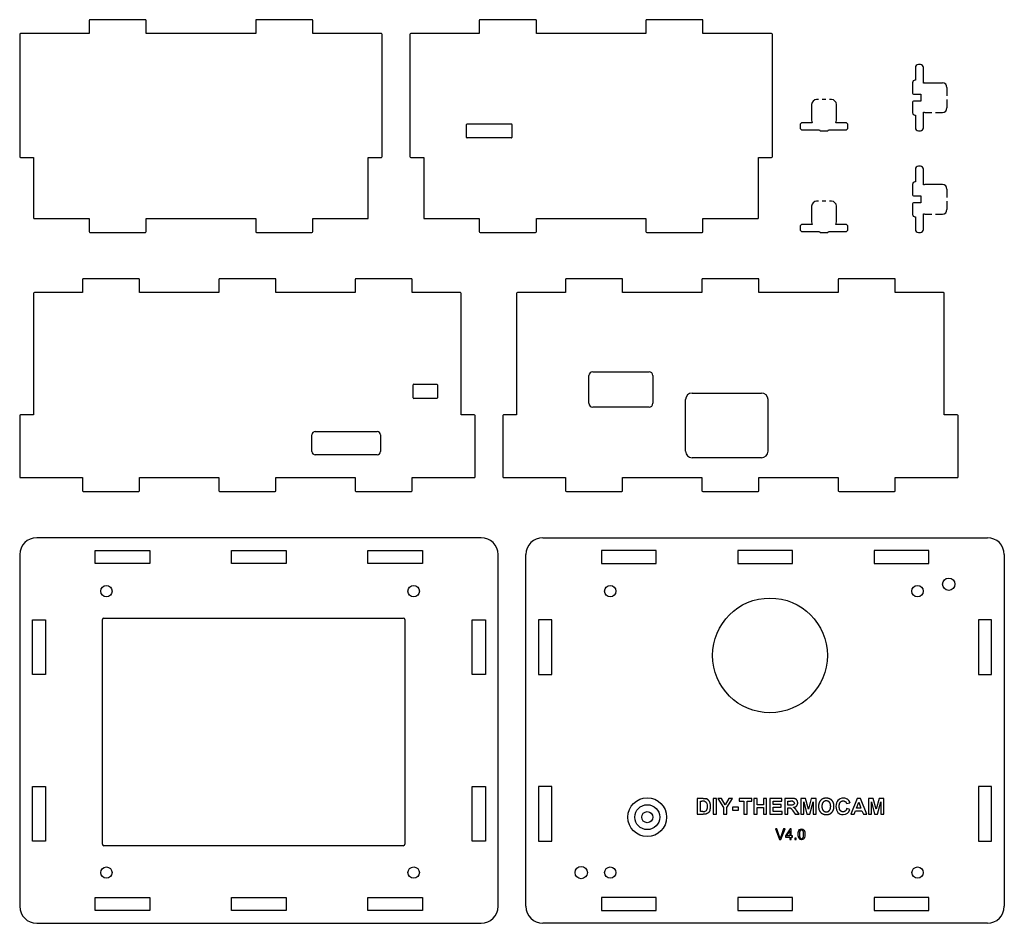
# Model space of a CAD drawing. Header units: millimetres. Extents: x 5 to 218, y 5 to 201.
import ezdxf

# ---------------------------------------------------------------- set-up
doc = ezdxf.new("R2010")
doc.units = ezdxf.units.MM
doc.layers.add('CUT', color=5, linetype='CONTINUOUS')
doc.layers.add('ENGRAVE', color=1, linetype='CONTINUOUS')

msp = doc.modelspace()

# ---------------------------------------------------------------- linework, layer by layer
at = {"layer": 'CUT'}
for p, q in [((20.02, 200.38), (20.02, 197.55)), ((32.2, 200.55), (20.2, 200.55)), ((32.38, 197.55), (32.38, 200.38)), ((56.08, 200.38), (56.08, 197.55)), ((68.25, 200.55), (56.25, 200.55)), ((68.42, 197.55), (68.42, 200.38)), ((104.47, 200.38), (104.47, 197.55)), ((116.65, 200.55), (104.65, 200.55)), ((116.82, 197.55), (116.82, 200.38)), ((140.53, 200.38), (140.53, 197.55)), ((152.7, 200.55), (140.7, 200.55)), ((152.88, 197.55), (152.88, 200.38)), ((5, 197.38), (5, 170.91)), ((20.02, 197.55), (5.18, 197.55)), ((56.08, 197.55), (32.38, 197.55)), ((83.28, 197.55), (68.42, 197.55)), ((83.45, 170.91), (83.45, 197.38)), ((89.45, 197.38), (89.45, 170.91)), ((104.47, 197.55), (89.62, 197.55)), ((140.53, 197.55), (116.82, 197.55)), ((167.73, 197.55), (152.88, 197.55)), ((167.9, 170.91), (167.9, 197.38)), ((198.85, 190.17), (198.85, 187.45)), ((199.93, 190.85), (199.52, 190.85)), ((200.6, 186.79), (200.6, 190.17)), ((198.25, 186.92), (198.25, 184.62)), ((198.85, 187.45), (198.77, 187.45)), ((204.72, 186.85), (200.92, 186.85)), ((205.7, 184.08), (205.7, 185.88)), ((198.43, 184.45), (200.05, 184.45)), ((200.05, 184.45), (200.05, 182.9)), ((205.7, 181.47), (205.7, 183.28)), ((176.4, 182.18), (176.4, 178.78)), ((177.88, 183.25), (177.48, 183.25)), ((179.48, 183.25), (178.68, 183.25)), ((180.68, 183.25), (180.28, 183.25)), ((181.75, 178.78), (181.75, 182.18)), ((198.25, 182.72), (198.25, 180.42)), ((200.05, 182.9), (198.43, 182.9)), ((198.77, 179.9), (198.85, 179.9)), ((198.85, 179.9), (198.85, 177.17)), ((200.6, 177.17), (200.6, 180.56)), ((200.92, 180.5), (202.42, 180.5)), ((203.22, 180.5), (204.72, 180.5)), ((101.7, 175.08), (101.7, 177.88)), ((101.83, 178), (111.42, 178)), ((111.55, 177.88), (111.55, 175.08)), ((173.9, 177.78), (173.9, 177.17)), ((176.54, 178.25), (174.38, 178.25)), ((183.78, 178.25), (181.61, 178.25)), ((184.25, 177.17), (184.25, 177.78)), ((111.42, 174.95), (101.83, 174.95)), ((174.38, 176.7), (178.1, 176.7)), ((178.1, 176.7), (178.1, 176.68)), ((178.28, 176.5), (179.88, 176.5)), ((180.05, 176.7), (183.78, 176.7)), ((180.05, 176.68), (180.05, 176.7)), ((199.52, 176.5), (199.93, 176.5)), ((5.18, 170.73), (8, 170.73)), ((8, 170.73), (8, 157.68)), ((80.45, 170.73), (83.28, 170.73)), ((80.45, 157.68), (80.45, 170.73)), ((89.62, 170.73), (92.45, 170.73)), ((92.45, 170.73), (92.45, 157.68)), ((164.9, 157.68), (164.9, 170.73)), ((164.9, 170.73), (167.73, 170.73)), ((199.93, 168.85), (199.52, 168.85)), ((198.85, 168.17), (198.85, 165.45)), ((200.6, 164.79), (200.6, 168.17)), ((198.25, 164.92), (198.25, 162.62)), ((198.85, 165.45), (198.77, 165.45)), ((204.72, 164.85), (200.92, 164.85)), ((198.43, 162.45), (200.05, 162.45)), ((200.05, 162.45), (200.05, 160.9)), ((205.7, 162.08), (205.7, 163.88)), ((176.4, 160.18), (176.4, 156.78)), ((177.88, 161.25), (177.48, 161.25)), ((179.48, 161.25), (178.68, 161.25)), ((180.68, 161.25), (180.28, 161.25)), ((181.75, 156.78), (181.75, 160.18)), ((198.25, 160.72), (198.25, 158.42)), ((200.05, 160.9), (198.43, 160.9)), ((205.7, 159.47), (205.7, 161.28)), ((198.77, 157.9), (198.85, 157.9)), ((198.85, 157.9), (198.85, 155.17)), ((200.6, 155.17), (200.6, 158.56)), ((200.92, 158.5), (202.42, 158.5)), ((203.22, 158.5), (204.72, 158.5)), ((8.18, 157.5), (20.02, 157.5)), ((20.02, 157.5), (20.02, 154.68)), ((32.38, 157.5), (56.08, 157.5)), ((32.38, 154.68), (32.38, 157.5)), ((56.08, 157.5), (56.08, 154.68)), ((68.42, 157.5), (80.28, 157.5)), ((68.42, 154.68), (68.42, 157.5)), ((92.62, 157.5), (104.47, 157.5)), ((104.47, 157.5), (104.47, 154.68)), ((116.82, 154.68), (116.82, 157.5)), ((116.82, 157.5), (140.53, 157.5)), ((140.53, 157.5), (140.53, 154.68)), ((152.88, 154.68), (152.88, 157.5)), ((152.88, 157.5), (164.73, 157.5)), ((173.9, 155.78), (173.9, 155.17)), ((176.54, 156.25), (174.38, 156.25)), ((183.78, 156.25), (181.61, 156.25)), ((184.25, 155.17), (184.25, 155.78)), ((20.2, 154.5), (32.2, 154.5)), ((56.25, 154.5), (68.25, 154.5)), ((104.65, 154.5), (116.65, 154.5)), ((140.7, 154.5), (152.7, 154.5)), ((174.38, 154.7), (178.1, 154.7)), ((178.1, 154.7), (178.1, 154.68)), ((178.28, 154.5), (179.88, 154.5)), ((180.05, 154.7), (183.78, 154.7)), ((180.05, 154.68), (180.05, 154.7)), ((199.52, 154.5), (199.93, 154.5)), ((18.6, 144.32), (18.6, 141.5)), ((30.77, 144.5), (18.77, 144.5)), ((30.95, 141.5), (30.95, 144.32)), ((48.1, 144.32), (48.1, 141.5)), ((60.28, 144.5), (48.28, 144.5)), ((60.45, 141.5), (60.45, 144.32)), ((77.6, 144.32), (77.6, 141.5)), ((89.78, 144.5), (77.78, 144.5)), ((89.95, 141.5), (89.95, 144.32)), ((123.15, 144.32), (123.15, 141.5)), ((135.32, 144.5), (123.32, 144.5)), ((135.5, 141.5), (135.5, 144.32)), ((152.65, 144.32), (152.65, 141.5)), ((164.83, 144.5), (152.83, 144.5)), ((165, 141.5), (165, 144.32)), ((182.15, 144.32), (182.15, 141.5)), ((194.33, 144.5), (182.33, 144.5)), ((194.5, 141.5), (194.5, 144.32)), ((8, 141.32), (8, 115.03)), ((18.6, 141.5), (8.18, 141.5)), ((48.1, 141.5), (30.95, 141.5)), ((77.6, 141.5), (60.45, 141.5)), ((100.38, 141.5), (89.95, 141.5)), ((100.55, 115.03), (100.55, 141.32)), ((112.55, 141.32), (112.55, 115.03)), ((123.15, 141.5), (112.73, 141.5)), ((152.65, 141.5), (135.5, 141.5)), ((182.15, 141.5), (165, 141.5)), ((204.93, 141.5), (194.5, 141.5)), ((205.1, 115.03), (205.1, 141.32)), ((129.03, 124.35), (141.23, 124.35)), ((90.15, 118.72), (90.15, 121.53)), ((90.27, 121.65), (95.28, 121.65)), ((95.4, 121.53), (95.4, 118.72)), ((128.2, 117.53), (128.2, 123.53)), ((142.05, 123.53), (142.05, 117.53)), ((150.53, 119.75), (165.53, 119.75)), ((95.28, 118.6), (90.27, 118.6)), ((149.1, 107.17), (149.1, 118.33)), ((166.95, 118.33), (166.95, 107.17)), ((141.23, 116.7), (129.03, 116.7)), ((5, 114.86), (5, 101.62)), ((8, 115.03), (5.18, 115.03)), ((103.38, 115.03), (100.55, 115.03)), ((103.55, 101.62), (103.55, 114.86)), ((109.55, 114.86), (109.55, 101.62)), ((112.55, 115.03), (109.73, 115.03)), ((207.93, 115.03), (205.1, 115.03)), ((208.1, 101.62), (208.1, 114.86)), ((68.98, 111.45), (82.38, 111.45)), ((68.25, 107.12), (68.25, 110.72)), ((83.1, 110.72), (83.1, 107.12)), ((82.38, 106.4), (68.98, 106.4)), ((165.53, 105.75), (150.53, 105.75)), ((5.18, 101.45), (18.6, 101.45)), ((18.6, 101.45), (18.6, 98.62)), ((30.95, 98.62), (30.95, 101.45)), ((30.95, 101.45), (48.1, 101.45)), ((48.1, 101.45), (48.1, 98.62)), ((60.45, 98.62), (60.45, 101.45)), ((60.45, 101.45), (77.6, 101.45)), ((77.6, 101.45), (77.6, 98.62)), ((89.95, 98.62), (89.95, 101.45)), ((89.95, 101.45), (103.38, 101.45)), ((109.73, 101.45), (123.15, 101.45)), ((123.15, 101.45), (123.15, 98.62)), ((135.5, 98.62), (135.5, 101.45)), ((135.5, 101.45), (152.65, 101.45)), ((152.65, 101.45), (152.65, 98.62)), ((165, 98.62), (165, 101.45)), ((165, 101.45), (182.15, 101.45)), ((182.15, 101.45), (182.15, 98.62)), ((194.5, 98.62), (194.5, 101.45)), ((194.5, 101.45), (207.93, 101.45)), ((18.77, 98.45), (30.77, 98.45)), ((48.28, 98.45), (60.28, 98.45)), ((77.78, 98.45), (89.78, 98.45)), ((123.32, 98.45), (135.32, 98.45)), ((152.83, 98.45), (164.83, 98.45)), ((182.33, 98.45), (194.33, 98.45)), ((104.88, 88.45), (8.68, 88.45)), ((118.22, 88.45), (214.43, 88.45)), ((21.35, 82.85), (21.35, 85.7)), ((21.35, 85.7), (33.2, 85.7)), ((33.2, 85.7), (33.2, 82.85)), ((50.85, 82.85), (50.85, 85.7)), ((50.85, 85.7), (62.7, 85.7)), ((62.7, 85.7), (62.7, 82.85)), ((80.35, 82.85), (80.35, 85.7)), ((80.35, 85.7), (92.2, 85.7)), ((92.2, 85.7), (92.2, 82.85)), ((142.75, 85.7), (130.9, 85.7)), ((130.9, 85.7), (130.9, 82.85)), ((142.75, 82.85), (142.75, 85.7)), ((172.25, 85.7), (160.4, 85.7)), ((160.4, 85.7), (160.4, 82.85)), ((172.25, 82.85), (172.25, 85.7)), ((201.75, 85.7), (189.9, 85.7)), ((189.9, 85.7), (189.9, 82.85)), ((201.75, 82.85), (201.75, 85.7)), ((5, 84.78), (5, 8.68)), ((108.55, 8.68), (108.55, 84.78)), ((114.55, 8.68), (114.55, 84.78)), ((218.1, 84.78), (218.1, 8.68)), ((33.2, 82.85), (21.35, 82.85)), ((62.7, 82.85), (50.85, 82.85)), ((92.2, 82.85), (80.35, 82.85)), ((130.9, 82.85), (142.75, 82.85)), ((160.4, 82.85), (172.25, 82.85)), ((189.9, 82.85), (201.75, 82.85)), ((7.75, 70.67), (10.6, 70.67)), ((7.75, 58.83), (7.75, 70.67)), ((10.6, 70.67), (10.6, 58.83)), ((22.9, 22.12), (22.9, 70.72)), ((23.22, 71.05), (88.02, 71.05)), ((88.35, 70.72), (88.35, 22.12)), ((102.95, 70.67), (105.8, 70.67)), ((102.95, 58.83), (102.95, 70.67)), ((105.8, 70.67), (105.8, 58.83)), ((120.15, 70.67), (117.3, 70.67)), ((117.3, 70.67), (117.3, 58.83)), ((120.15, 58.83), (120.15, 70.67)), ((215.35, 70.67), (212.5, 70.67)), ((212.5, 70.67), (212.5, 58.83)), ((215.35, 58.83), (215.35, 70.67)), ((10.6, 58.83), (7.75, 58.83)), ((105.8, 58.83), (102.95, 58.83)), ((117.3, 58.83), (120.15, 58.83)), ((212.5, 58.83), (215.35, 58.83)), ((7.75, 22.77), (7.75, 34.62)), ((7.75, 34.62), (10.6, 34.62)), ((10.6, 34.62), (10.6, 22.77)), ((102.95, 22.77), (102.95, 34.62)), ((102.95, 34.62), (105.8, 34.62)), ((105.8, 34.62), (105.8, 22.77)), ((120.15, 34.62), (117.3, 34.62)), ((117.3, 34.62), (117.3, 22.77)), ((120.15, 22.77), (120.15, 34.62)), ((215.35, 34.62), (212.5, 34.62)), ((212.5, 34.62), (212.5, 22.77)), ((215.35, 22.77), (215.35, 34.62)), ((10.6, 22.77), (7.75, 22.77)), ((88.02, 21.8), (23.22, 21.8)), ((105.8, 22.77), (102.95, 22.77)), ((117.3, 22.77), (120.15, 22.77)), ((212.5, 22.77), (215.35, 22.77)), ((21.35, 7.75), (21.35, 10.6)), ((21.35, 10.6), (33.2, 10.6)), ((33.2, 10.6), (33.2, 7.75)), ((50.85, 7.75), (50.85, 10.6)), ((50.85, 10.6), (62.7, 10.6)), ((62.7, 10.6), (62.7, 7.75)), ((80.35, 7.75), (80.35, 10.6)), ((80.35, 10.6), (92.2, 10.6)), ((92.2, 10.6), (92.2, 7.75)), ((142.75, 10.6), (130.9, 10.6)), ((130.9, 10.6), (130.9, 7.75)), ((142.75, 7.75), (142.75, 10.6)), ((172.25, 10.6), (160.4, 10.6)), ((160.4, 10.6), (160.4, 7.75)), ((172.25, 7.75), (172.25, 10.6)), ((201.75, 10.6), (189.9, 10.6)), ((189.9, 10.6), (189.9, 7.75)), ((201.75, 7.75), (201.75, 10.6)), ((33.2, 7.75), (21.35, 7.75)), ((62.7, 7.75), (50.85, 7.75)), ((92.2, 7.75), (80.35, 7.75)), ((130.9, 7.75), (142.75, 7.75)), ((160.4, 7.75), (172.25, 7.75)), ((189.9, 7.75), (201.75, 7.75)), ((8.68, 5), (104.88, 5)), ((214.43, 5), (118.22, 5))]:
    msp.add_line(p, q, dxfattribs=at)
for centre, radius in [((206.07, 78.38), 1.33), ((23.77, 76.88), 1.23), ((90.27, 76.88), 1.23), ((132.82, 76.88), 1.23), ((199.32, 76.88), 1.23), ((167.38, 62.97), 12.42), ((23.77, 15.97), 1.22), ((90.27, 15.97), 1.23), ((126.53, 15.97), 1.33), ((132.82, 15.97), 1.23), ((199.32, 15.97), 1.22)]:
    msp.add_circle(centre, radius, dxfattribs=at)
for centre, radius, start, end in [((20.2, 200.38), 0.175, -270, -180), ((32.2, 200.38), 0.175, 0, 90), ((56.25, 200.38), 0.175, -270, -180), ((68.25, 200.38), 0.175, 0, 90), ((104.65, 200.38), 0.175, -270, -180), ((116.65, 200.38), 0.175, 0, 90), ((140.7, 200.38), 0.175, -270, -180), ((152.7, 200.38), 0.175, 0, 90), ((5.18, 197.38), 0.175, -270, -180), ((83.28, 197.38), 0.175, 0, 90), ((89.62, 197.38), 0.175, -270, -180), ((167.73, 197.38), 0.175, 0, 90), ((199.52, 190.17), 0.675, -270, -180), ((199.93, 190.17), 0.675, 0, 90), ((198.77, 186.92), 0.525, -270, -180), ((200.92, 185.88), 0.975, 90, 109.4712), ((204.72, 185.88), 0.975, 360, 450), ((198.43, 184.62), 0.175, -180, -90), ((177.48, 182.18), 1.08, -270, -180), ((180.68, 182.18), 1.08, 0, 90), ((198.43, 182.72), 0.175, -270, -180), ((204.72, 181.47), 0.975, 270, 360), ((198.77, 180.42), 0.525, -180, -90), ((200.92, 181.47), 0.975, 250.5288, 270), ((101.83, 177.88), 0.125, 90, 180), ((111.42, 177.88), 0.125, 360, 450), ((174.38, 177.78), 0.475, -270, -180), ((174.38, 177.17), 0.475, -180, -90), ((177.48, 178.78), 1.08, -180, -150.7664), ((180.68, 178.78), 1.08, -29.2336, 0), ((183.78, 177.78), 0.475, 0, 90), ((183.78, 177.17), 0.475, -90, 0), ((199.52, 177.17), 0.675, -180, -90), ((199.93, 177.17), 0.675, -90, 0), ((101.83, 175.08), 0.125, 180, 270), ((111.42, 175.08), 0.125, 270, 360), ((178.28, 176.68), 0.175, -180, -90), ((179.88, 176.68), 0.175, -90, 0), ((5.18, 170.91), 0.175, -180, -90), ((83.28, 170.91), 0.175, -90, 0), ((89.62, 170.91), 0.175, -180, -90), ((167.73, 170.91), 0.175, -90, 0), ((199.52, 168.17), 0.675, -270, -180), ((199.93, 168.17), 0.675, 0, 90), ((198.77, 164.92), 0.525, -270, -180), ((200.92, 163.88), 0.975, 90, 109.4712), ((204.72, 163.88), 0.975, 360, 450), ((198.43, 162.62), 0.175, -180, -90), ((177.48, 160.18), 1.08, -270, -180), ((180.68, 160.18), 1.08, 0, 90), ((198.43, 160.72), 0.175, -270, -180), ((198.77, 158.42), 0.525, -180, -90), ((200.92, 159.47), 0.975, 250.5288, 270), ((204.72, 159.47), 0.975, 270, 360), ((8.18, 157.68), 0.175, -180, -90), ((80.28, 157.68), 0.175, -90, 0), ((92.62, 157.68), 0.175, -180, -90), ((164.73, 157.68), 0.175, -90, 0), ((174.38, 155.78), 0.475, -270, -180), ((177.48, 156.78), 1.08, -180, -150.7664), ((180.68, 156.78), 1.08, -29.2336, 0), ((183.78, 155.78), 0.475, 0, 90), ((20.2, 154.68), 0.175, -180, -90), ((32.2, 154.68), 0.175, -90, 0), ((56.25, 154.68), 0.175, -180, -90), ((68.25, 154.68), 0.175, -90, 0), ((104.65, 154.68), 0.175, -180, -90), ((116.65, 154.68), 0.175, -90, 0), ((140.7, 154.68), 0.175, -180, -90), ((152.7, 154.68), 0.175, -90, 0), ((174.38, 155.17), 0.475, -180, -90), ((178.28, 154.68), 0.175, -180, -90), ((179.88, 154.68), 0.175, -90, 0), ((183.78, 155.17), 0.475, -90, 0), ((199.52, 155.17), 0.675, -180, -90), ((199.93, 155.17), 0.675, -90, 0), ((18.77, 144.32), 0.175, -270, -180), ((30.77, 144.32), 0.175, 0, 90), ((48.28, 144.32), 0.175, -270, -180), ((60.28, 144.32), 0.175, 0, 90), ((77.78, 144.32), 0.175, -270, -180), ((89.78, 144.32), 0.175, 0, 90), ((123.32, 144.32), 0.175, -270, -180), ((135.32, 144.32), 0.175, 0, 90), ((152.83, 144.32), 0.175, -270, -180), ((164.83, 144.32), 0.175, 0, 90), ((182.33, 144.32), 0.175, -270, -180), ((194.33, 144.32), 0.175, 0, 90), ((8.18, 141.32), 0.175, -270, -180), ((100.38, 141.32), 0.175, 0, 90), ((112.73, 141.32), 0.175, -270, -180), ((204.93, 141.32), 0.175, 0, 90), ((129.03, 123.53), 0.825, 90, 180), ((141.23, 123.53), 0.825, 360, 450), ((90.27, 121.53), 0.125, 90, 180), ((95.28, 121.53), 0.125, 360, 450), ((150.53, 118.33), 1.43, -270, -180), ((165.53, 118.33), 1.43, 0, 90), ((90.27, 118.72), 0.125, 180, 270), ((95.28, 118.72), 0.125, 270, 360), ((129.03, 117.53), 0.825, 180, 270), ((141.23, 117.53), 0.825, 270, 360), ((5.18, 114.86), 0.175, -270, -180), ((103.38, 114.86), 0.175, 0, 90), ((109.73, 114.86), 0.175, -270, -180), ((207.93, 114.86), 0.175, 0, 90), ((68.98, 110.72), 0.725, -270, -180), ((82.38, 110.72), 0.725, 0, 90), ((68.98, 107.12), 0.725, -180, -90), ((82.38, 107.12), 0.725, -90, 0), ((150.53, 107.17), 1.43, -180, -90), ((165.53, 107.17), 1.43, -90, 0), ((5.18, 101.62), 0.175, -180, -90), ((103.38, 101.62), 0.175, -90, 0), ((109.73, 101.62), 0.175, -180, -90), ((207.93, 101.62), 0.175, -90, 0), ((18.77, 98.62), 0.175, -180, -90), ((30.77, 98.62), 0.175, -90, 0), ((48.28, 98.62), 0.175, -180, -90), ((60.28, 98.62), 0.175, -90, 0), ((77.78, 98.62), 0.175, -180, -90), ((89.78, 98.62), 0.175, -90, 0), ((123.32, 98.62), 0.175, -180, -90), ((135.32, 98.62), 0.175, -90, 0), ((152.83, 98.62), 0.175, -180, -90), ((164.83, 98.62), 0.175, -90, 0), ((182.33, 98.62), 0.175, -180, -90), ((194.33, 98.62), 0.175, -90, 0), ((8.68, 84.78), 3.67, 90, 180), ((104.88, 84.78), 3.67, 360, 450), ((118.22, 84.78), 3.67, -270, -180), ((214.43, 84.78), 3.67, 0, 90), ((23.22, 70.72), 0.325, -270, -180), ((88.02, 70.72), 0.325, 0, 90), ((23.22, 22.12), 0.325, -180, -90), ((88.02, 22.12), 0.325, -90, 0), ((8.68, 8.68), 3.67, 180, 270), ((104.88, 8.68), 3.67, 270, 360), ((118.22, 8.68), 3.67, -180, -90), ((214.43, 8.68), 3.67, -90, 0)]:
    msp.add_arc(centre, radius, start, end, dxfattribs=at)
at = {"layer": 'ENGRAVE'}
for p, q in [((151.64, 32.03), (151.64, 28.59)), ((152.91, 32.03), (151.64, 32.03)), ((155.09, 32.03), (155.09, 28.59)), ((155.78, 32.03), (155.09, 32.03)), ((155.78, 28.59), (155.78, 32.03)), ((156.09, 32.03), (157.34, 30.04)), ((156.9, 32.03), (156.09, 32.03)), ((157.71, 30.67), (156.9, 32.03)), ((158.5, 32.03), (157.71, 30.67)), ((158.04, 30.03), (159.3, 32.03)), ((159.3, 32.03), (158.5, 32.03)), ((160.73, 32.03), (160.73, 31.44)), ((163.46, 32.03), (160.73, 32.03)), ((163.46, 31.44), (163.46, 32.03)), ((163.91, 32.03), (163.91, 28.59)), ((164.61, 32.03), (163.91, 32.03)), ((164.61, 30.67), (164.61, 32.03)), ((165.96, 32.03), (165.96, 30.67)), ((166.66, 32.03), (165.96, 32.03)), ((166.66, 28.59), (166.66, 32.03)), ((167.38, 32.03), (167.38, 28.59)), ((169.92, 32.03), (167.38, 32.03)), ((169.92, 31.44), (169.92, 32.03)), ((170.58, 32.03), (170.58, 28.59)), ((172.04, 32.03), (170.58, 32.03)), ((174.03, 32.03), (174.03, 28.59)), ((175.07, 32.03), (174.03, 32.03)), ((175.7, 29.68), (175.07, 32.03)), ((176.31, 32.03), (175.7, 29.68)), ((177.35, 32.03), (176.31, 32.03)), ((177.35, 28.59), (177.35, 32.03)), ((186.23, 32.03), (184.89, 28.59)), ((186.96, 32.03), (186.23, 32.03)), ((188.34, 28.59), (186.96, 32.03)), ((188.7, 32.03), (188.7, 28.59)), ((189.74, 32.03), (188.7, 32.03)), ((190.36, 29.68), (189.74, 32.03)), ((190.98, 32.03), (190.36, 29.68)), ((192.02, 32.03), (190.98, 32.03)), ((192.02, 28.59), (192.02, 32.03)), ((152.33, 31.44), (152.64, 31.44)), ((152.33, 29.17), (152.33, 31.44)), ((157.34, 30.04), (157.34, 28.59)), ((158.04, 28.59), (158.04, 30.03)), ((159.3, 30.16), (159.3, 29.51)), ((160.59, 30.16), (159.3, 30.16)), ((160.59, 29.51), (160.59, 30.16)), ((160.73, 31.44), (161.75, 31.44)), ((161.75, 31.44), (161.75, 28.59)), ((162.44, 31.44), (163.46, 31.44)), ((162.44, 28.59), (162.44, 31.44)), ((165.96, 30.67), (164.61, 30.67)), ((164.61, 30.09), (165.96, 30.09)), ((164.61, 28.59), (164.61, 30.09)), ((165.96, 30.09), (165.96, 28.59)), ((168.07, 31.44), (169.92, 31.44)), ((168.07, 30.68), (168.07, 31.44)), ((169.79, 30.68), (168.07, 30.68)), ((168.07, 30.1), (169.79, 30.1)), ((168.07, 29.17), (168.07, 30.1)), ((169.79, 30.1), (169.79, 30.68)), ((171.27, 30.57), (171.27, 31.44)), ((171.27, 31.44), (171.81, 31.44)), ((171.79, 30.57), (171.27, 30.57)), ((171.27, 30.02), (171.41, 30.02)), ((171.27, 28.59), (171.27, 30.02)), ((174.68, 31.29), (175.36, 28.59)), ((174.68, 28.59), (174.68, 31.29)), ((176.03, 28.59), (176.71, 31.29)), ((176.71, 31.29), (176.71, 28.59)), ((183.95, 30.91), (184.64, 31.08)), ((184.65, 29.64), (183.97, 29.85)), ((186.13, 29.95), (186.59, 31.22)), ((187.06, 29.95), (186.13, 29.95)), ((186.59, 31.22), (187.06, 29.95)), ((189.34, 31.29), (190.02, 28.59)), ((189.34, 28.59), (189.34, 31.29)), ((190.69, 28.59), (191.37, 31.29)), ((191.37, 31.29), (191.37, 28.59)), ((151.64, 28.59), (152.94, 28.59)), ((152.85, 29.17), (152.33, 29.17)), ((155.09, 28.59), (155.78, 28.59)), ((157.34, 28.59), (158.04, 28.59)), ((159.3, 29.51), (160.59, 29.51)), ((161.75, 28.59), (162.44, 28.59)), ((163.91, 28.59), (164.61, 28.59)), ((165.96, 28.59), (166.66, 28.59)), ((167.38, 28.59), (169.99, 28.59)), ((169.99, 29.17), (168.07, 29.17)), ((169.99, 28.59), (169.99, 29.17)), ((170.58, 28.59), (171.27, 28.59)), ((172.34, 29.34), (172.84, 28.59)), ((172.84, 28.59), (173.67, 28.59)), ((173.67, 28.59), (173.25, 29.26)), ((174.03, 28.59), (174.68, 28.59)), ((175.36, 28.59), (176.03, 28.59)), ((176.71, 28.59), (177.35, 28.59)), ((184.89, 28.59), (185.63, 28.59)), ((185.63, 28.59), (185.91, 29.37)), ((185.91, 29.37), (187.29, 29.37)), ((187.29, 29.37), (187.59, 28.59)), ((187.59, 28.59), (188.34, 28.59)), ((188.7, 28.59), (189.34, 28.59)), ((190.02, 28.59), (190.69, 28.59)), ((191.37, 28.59), (192.02, 28.59)), ((168.55, 25.41), (169.44, 23.12)), ((168.88, 25.41), (168.55, 25.41)), ((169.47, 23.74), (168.88, 25.41)), ((170.33, 25.41), (169.71, 23.74)), ((169.75, 23.12), (170.64, 25.41)), ((170.64, 25.41), (170.33, 25.41)), ((171.75, 25.41), (170.71, 23.92)), ((170.71, 23.92), (170.71, 23.67)), ((170.71, 23.67), (171.7, 23.67)), ((170.99, 23.92), (171.7, 24.96)), ((171.7, 23.92), (170.99, 23.92)), ((171.7, 24.96), (171.7, 23.92)), ((171.7, 23.67), (171.7, 23.12)), ((171.98, 25.41), (171.75, 25.41)), ((171.98, 23.92), (171.98, 25.41)), ((172.29, 23.92), (171.98, 23.92)), ((171.98, 23.67), (172.29, 23.67)), ((171.98, 23.12), (171.98, 23.67)), ((172.29, 23.67), (172.29, 23.92)), ((169.44, 23.12), (169.75, 23.12)), ((171.7, 23.12), (171.98, 23.12)), ((172.74, 23.44), (172.74, 23.12)), ((173.06, 23.44), (172.74, 23.44)), ((172.74, 23.12), (173.06, 23.12)), ((173.06, 23.12), (173.06, 23.44))]:
    msp.add_line(p, q, dxfattribs=at)
for radius in [4.2, 2.7, 1.2]:
    msp.add_circle((140.82, 27.97), radius, dxfattribs=at)
for points in [[(152.91, 32.03), (153.34, 32.03), (153.56, 31.96)], [(153.21, 31.41), (153.07, 31.44), (152.64, 31.44)], [(172.32, 31.43), (172.24, 31.44), (171.81, 31.44)], [(184.29, 31.71), (184.52, 31.49), (184.64, 31.08)], [(152.85, 29.17), (153.14, 29.17), (153.27, 29.2)], [(153.56, 28.66), (153.33, 28.59), (152.94, 28.59)], [(154.05, 28.94), (153.87, 28.76), (153.56, 28.66)], [(154.41, 29.54), (154.29, 29.17), (154.05, 28.94)], [(169.47, 23.74), (169.54, 23.54), (169.59, 23.37)], [(169.59, 23.37), (169.64, 23.56), (169.71, 23.74)]]:
    msp.add_open_spline(points, degree=2, dxfattribs=at)
for points, degree, knots in [([(172.48, 30.11), (172.93, 30.17), (173.16, 30.42), (173.39, 30.68), (173.39, 31.06), (173.39, 31.37), (173.24, 31.6), (173.09, 31.84), (172.84, 31.93), (172.59, 32.03), (172.04, 32.03)], 2, [0, 0, 0, 1, 1, 2, 2, 2.787879, 2.787879, 3.575758, 3.575758, 4.363636, 4.363636, 4.363636]), ([(178.06, 31.17), (177.9, 30.81), (177.9, 30.29), (177.9, 29.47), (178.35, 29), (178.81, 28.53), (179.57, 28.53), (180.33, 28.53), (180.78, 29), (181.23, 29.47), (181.23, 30.3), (181.23, 31.14), (180.78, 31.61), (180.32, 32.08), (179.56, 32.08), (179.14, 32.08), (178.82, 31.95)], 2, [0, 0, 0, 1, 1, 2.5625, 2.5625, 4.125, 4.125, 5.668387, 5.668387, 7.211774, 7.211774, 8.768203, 8.768203, 10.324633, 10.324633, 11.184512, 11.184512, 11.184512]), ([(184.29, 31.71), (184.02, 31.96), (183.68, 32.08), (183.26, 32.08), (182.78, 32.08), (182.39, 31.93), (182.1, 31.61), (181.8, 31.29), (181.65, 30.85), (181.65, 30.28), (181.65, 29.74), (181.8, 29.31), (182.09, 29), (182.39, 28.69), (182.76, 28.53), (183.22, 28.53), (183.96, 28.53), (184.44, 28.89), (184.65, 29.64)], 3, [0, 0, 0, 0, 1, 1, 1, 2.144981, 2.144981, 2.144981, 3.289963, 3.289963, 3.289963, 4.372377, 4.372377, 4.372377, 5.454791, 5.454791, 5.454791, 7.204447, 7.204447, 7.204447, 7.204447]), ([(153.21, 31.41), (153.48, 31.35), (153.64, 31.2), (153.73, 30.92), (153.78, 30.77), (153.8, 30.57), (153.8, 30.31), (153.8, 30.04), (153.78, 29.83), (153.73, 29.68), (153.69, 29.52), (153.62, 29.41), (153.55, 29.34), (153.48, 29.28), (153.38, 29.23), (153.27, 29.2)], 3, [0, 0, 0, 0, 2, 2, 2, 3, 3, 3, 4, 4, 4, 5, 5, 5, 6, 6, 6, 6]), ([(154.41, 29.54), (154.52, 29.85), (154.52, 30.27), (154.52, 30.76), (154.41, 31.09), (154.29, 31.42), (154.08, 31.64), (153.86, 31.87), (153.56, 31.96)], 2, [0, 0, 0, 1, 1, 2.138122, 2.138122, 3.276243, 3.276243, 4.414365, 4.414365, 4.414365]), ([(171.41, 30.02), (171.65, 30.02), (171.76, 29.99), (171.87, 29.95), (171.97, 29.84), (172.07, 29.74), (172.34, 29.34)], 2, [0, 0, 0, 1, 1, 2, 2, 3, 3, 3]), ([(172.32, 31.43), (172.54, 31.4), (172.68, 31.25), (172.67, 31.02), (172.68, 30.81), (172.57, 30.67), (172.41, 30.61), (172.33, 30.59), (172.12, 30.57), (171.79, 30.57)], 3, [0, 0, 0, 0, 2, 2, 2, 3.783784, 3.783784, 3.783784, 4.675676, 4.675676, 4.675676, 4.675676]), ([(173.25, 29.26), (173, 29.66), (172.85, 29.82), (172.71, 29.97), (172.48, 30.11)], 2, [0, 0, 0, 1, 1, 2, 2, 2]), ([(178.82, 31.95), (178.58, 31.85), (178.38, 31.64), (178.18, 31.43), (178.06, 31.17)], 2, [0, 0, 0, 1, 1, 2, 2, 2]), ([(178.62, 30.31), (178.62, 30.9), (178.88, 31.2), (179.14, 31.49), (179.57, 31.49), (180, 31.49), (180.26, 31.2), (180.52, 30.91), (180.52, 30.32), (180.52, 29.72), (180.25, 29.42), (179.98, 29.12), (179.57, 29.12), (179.16, 29.12), (178.89, 29.42), (178.62, 29.73), (178.62, 30.31)], 2, [0, 0, 0, 1, 1, 2, 2, 3, 3, 4, 4, 5.011905, 5.011905, 6.02381, 6.02381, 7.035714, 7.035714, 8.047619, 8.047619, 8.047619]), ([(183.97, 29.85), (183.89, 29.48), (183.69, 29.3), (183.49, 29.12), (183.21, 29.12), (182.84, 29.12), (182.6, 29.4), (182.37, 29.68), (182.37, 30.33), (182.37, 30.94), (182.61, 31.22), (182.84, 31.49), (183.23, 31.49), (183.5, 31.49), (183.7, 31.34), (183.89, 31.18), (183.95, 30.91)], 2, [0, 0, 0, 1, 1, 2, 2, 3.355932, 3.355932, 4.711864, 4.711864, 5.989757, 5.989757, 7.26765, 7.26765, 8.192751, 8.192751, 9.117851, 9.117851, 9.117851]), ([(173.7, 23.32), (173.82, 23.16), (174, 23.08), (174.22, 23.08), (174.55, 23.08), (174.77, 23.27), (174.88, 23.6), (174.94, 23.76), (174.96, 23.98), (174.96, 24.25), (174.96, 24.47), (174.95, 24.66), (174.91, 24.79), (174.84, 25.06), (174.73, 25.25), (174.54, 25.34), (174.45, 25.39), (174.34, 25.42), (174.22, 25.42), (174.05, 25.42), (173.91, 25.37), (173.8, 25.28), (173.69, 25.19), (173.61, 25.07), (173.55, 24.9), (173.5, 24.74), (173.47, 24.52), (173.47, 24.25), (173.47, 23.82), (173.55, 23.51), (173.7, 23.32)], 3, [0, 0, 0, 0, 1, 1, 1, 2.518868, 2.518868, 2.518868, 3.278302, 3.278302, 3.278302, 3.919994, 3.919994, 3.919994, 5.203379, 5.203379, 5.203379, 5.845071, 5.845071, 5.845071, 6.715162, 6.715162, 6.715162, 7.585253, 7.585253, 7.585253, 8.455345, 8.455345, 8.455345, 9.837451, 9.837451, 9.837451, 9.837451]), ([(173.9, 25.02), (174.02, 25.19), (174.21, 25.19), (174.41, 25.19), (174.54, 25), (174.67, 24.81), (174.67, 24.25), (174.67, 23.69), (174.54, 23.5), (174.41, 23.31), (174.22, 23.31), (174.02, 23.31), (173.89, 23.5), (173.76, 23.68), (173.76, 24.25), (173.76, 24.81), (173.9, 25.02)], 2, [0, 0, 0, 1, 1, 2.016129, 2.016129, 3.032258, 3.032258, 4.042773, 4.042773, 5.053288, 5.053288, 6.063803, 6.063803, 7.074318, 7.074318, 8.084833, 8.084833, 8.084833])]:
    msp.add_open_spline(points, degree=degree, knots=knots, dxfattribs=at)

doc.saveas('drawing.dxf')
